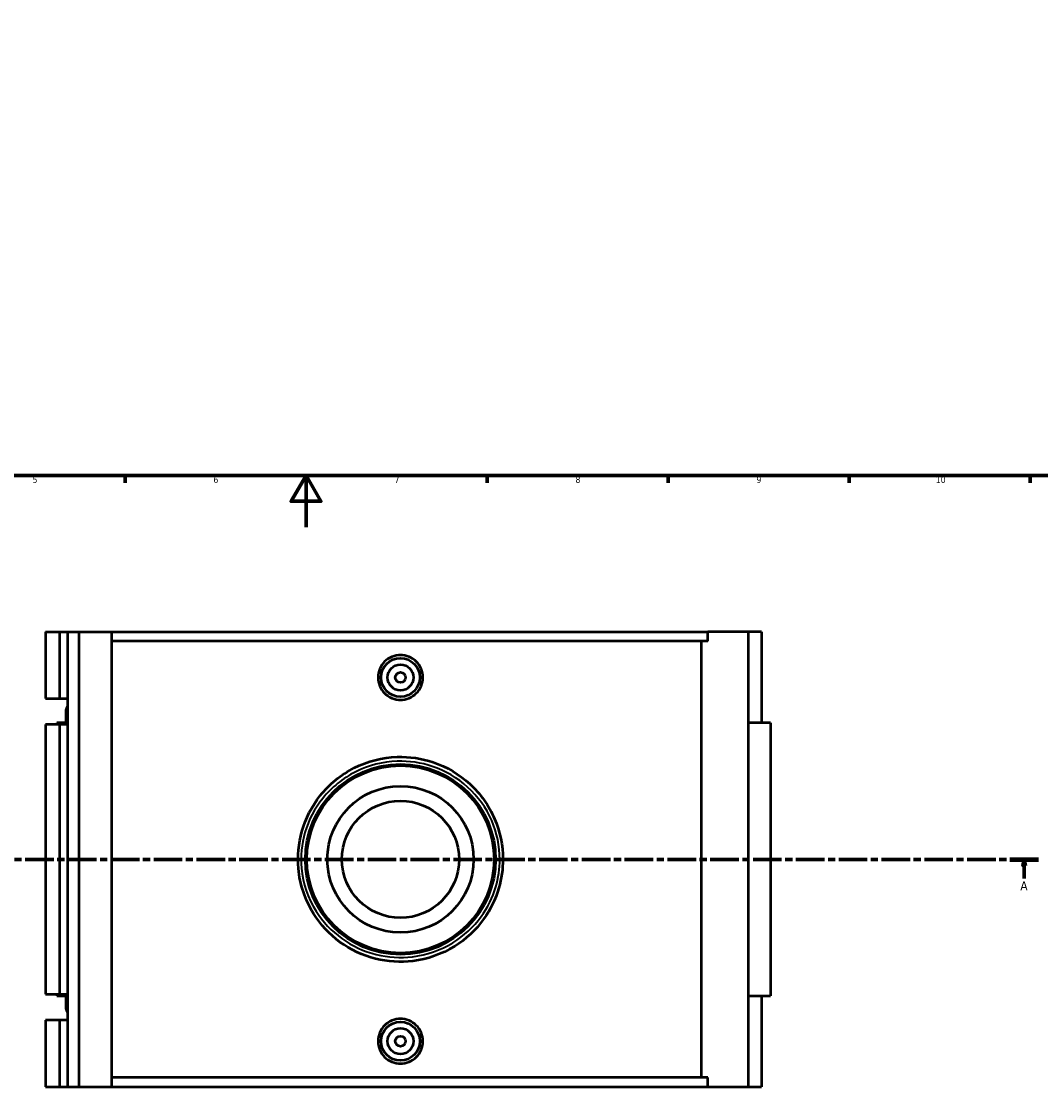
# Model space of a CAD drawing. Header units: millimetres. Extents: x -15 to 1117, y -217 to 1281.
# Tile 3 of 8: x 310 to 705, y -217 to 196. Entities that reach past the tile are written whole.
import ezdxf

# ---------------------------------------------------------------- set-up
doc = ezdxf.new("R2010")
doc.units = ezdxf.units.MM
doc.linetypes.add('CHAIN', pattern=[0.3543, 0.2362, -0.0295, 0.0591, -0.0295])
for name, color, linetype, lineweight in [('Border (ISO)', 7, 'Continuous', 70), ('Section Line (ISO)', 7, 'CHAIN', 70), ('Visible (ISO)', 7, 'Continuous', 50), ('Visible Narrow (ISO)', 7, 'Continuous', 35)]:
    doc.layers.add(name, color=color, linetype=linetype, lineweight=lineweight)
doc.styles.add('Label Text (ISO)', font='tahoma.ttf')
doc.styles.add('Note Text (ISO)', font='tahoma.ttf')

# ---------------------------------------------------------------- blocks, each defined once
blk = doc.blocks.new('Borders Default Border')
at = {"layer": 'Border (ISO)'}
for p, q in [((350.42, 20), (350.42, 17.1)), ((490.58, 20), (490.58, 17.1)), ((560.67, 20), (560.67, 17.1)), ((630.75, 20), (630.75, 17.1)), ((700.83, 20), (700.83, 17.1))]:
    blk.add_line(p, q, dxfattribs=at)
at = {"layer": 'Border (ISO)', "flags": 128}
for points in [[(20, 20), (20, 574), (821, 574), (821, 20), (20, 20)], [(420.5, 0), (420.5, 20), (414.73, 10), (426.27, 10), (420.5, 20)]]:
    blk.add_lwpolyline(points, dxfattribs=at)
at = {"layer": 'Border (ISO)', "color": 232, "true_color": 0xca0064, "char_height": 2.5, "attachment_point": 7, "style": 'Note Text (ISO)'}
for s, insert in [('5', (314.64, 17.05)), ('6', (384.66, 17.05)), ('7', (454.77, 17.1)), ('8', (524.81, 17.04)), ('9', (594.88, 17.05)), ('10', (664.29, 17.05))]:
    blk.add_mtext(s, dxfattribs=dict(at, insert=insert))
blk = doc.blocks.new('2dTransSection0')
at = {"layer": 'Section Line (ISO)', "linetype": 'CHAIN', "ltscale": 46.781197}
blk.add_line((245.49, -128.6), (703.98, -128.6), dxfattribs=at)
at = {"layer": 'Section Line (ISO)', "linetype": 'Continuous', "lineweight": 140}
for p, q in [((245.49, -128.6), (256.47, -128.6)), ((693, -128.6), (703.98, -128.6))]:
    blk.add_line(p, q, dxfattribs=at)
at = {"layer": 'Section Line (ISO)', "linetype": 'Continuous'}
for p, q in [((250.98, -128.6), (250.48, -131.1)), ((250.48, -131.1), (251.48, -131.1)), ((250.98, -131.1), (250.98, -128.6)), ((251.48, -131.1), (250.98, -128.6)), ((250.98, -136.02), (250.98, -131.1)), ((698.49, -128.6), (697.99, -131.1)), ((697.99, -131.1), (698.99, -131.1)), ((698.49, -131.1), (698.49, -128.6)), ((698.99, -131.1), (698.49, -128.6)), ((698.49, -136.02), (698.49, -131.1))]:
    blk.add_line(p, q, dxfattribs=at)
at = {"layer": 'Section Line (ISO)', "linetype": 'Continuous', "flags": 128}
for points in [[(251.48, -131.1), (250.98, -128.6), (250.48, -131.1), (251.48, -131.1)], [(698.99, -131.1), (698.49, -128.6), (697.99, -131.1), (698.99, -131.1)]]:
    blk.add_lwpolyline(points, dxfattribs=at)
at = {"layer": 'Section Line (ISO)'}
for points in [[(251.48, -131.1), (250.98, -128.6), (250.48, -131.1), (251.48, -131.1)], [(698.99, -131.1), (698.49, -128.6), (697.99, -131.1), (698.99, -131.1)]]:
    blk.add_solid(points, dxfattribs=at)
at = {"layer": 'Section Line (ISO)', "char_height": 3.5, "attachment_point": 7, "style": 'Label Text (ISO)'}
for insert in [(249.49, -140.6), (697, -140.6)]:
    blk.add_mtext('A', dxfattribs=dict(at, insert=insert))

msp = doc.modelspace()

# ---------------------------------------------------------------- linework, layer by layer
at = {"layer": 'Visible (ISO)'}
for p, q in [((319.621, -40.6), (319.621, -66.337)), ((319.621, -40.6), (325.008, -40.6)), ((325.008, -40.6), (328.179, -40.6)), ((325.008, -40.6), (325.008, -66.337)), ((328.179, -40.6), (328.179, -66.337)), ((328.179, -40.6), (332.489, -40.6)), ((332.489, -40.6), (332.489, -216.6)), ((332.489, -40.6), (345.174, -40.6)), ((345.174, -40.6), (345.174, -216.6)), ((345.174, -40.6), (576.079, -40.6)), ((591.604, -40.6), (576.079, -40.6)), ((576.079, -44.12), (576.079, -40.6)), ((596.859, -40.6), (591.604, -40.6)), ((591.604, -40.6), (591.604, -216.6)), ((596.859, -40.6), (596.859, -75.8)), ((576.079, -44.12), (345.174, -44.12)), ((573.578, -213.08), (573.578, -44.12)), ((319.621, -66.337), (325.008, -66.337)), ((325.008, -66.337), (328.179, -66.337)), ((328.179, -66.337), (328.179, -69.313)), ((328.179, -69.313), (328.179, -73.487)), ((327.456, -71.4), (327.456, -75.8)), ((328.179, -73.487), (328.179, -76.462)), ((325.008, -76.462), (319.621, -76.462)), ((319.621, -76.462), (319.621, -180.737)), ((328.179, -75.8), (324.081, -75.8)), ((324.081, -75.8), (324.081, -76.462)), ((328.179, -76.462), (325.008, -76.462)), ((325.008, -76.462), (325.008, -180.737)), ((328.179, -76.462), (328.179, -180.737)), ((600.234, -75.8), (591.604, -75.8)), ((600.234, -75.8), (600.234, -181.4)), ((319.621, -180.737), (325.008, -180.737)), ((324.081, -180.737), (324.081, -181.4)), ((324.081, -181.4), (328.179, -181.4)), ((325.008, -180.737), (328.179, -180.737)), ((327.456, -181.4), (327.456, -185.8)), ((328.179, -180.737), (328.179, -183.713)), ((591.604, -181.4), (600.234, -181.4)), ((596.859, -181.4), (596.859, -216.6)), ((328.179, -183.713), (328.179, -187.887)), ((328.179, -187.887), (328.179, -190.862)), ((325.008, -190.862), (319.621, -190.862)), ((319.621, -190.862), (319.621, -216.6)), ((328.179, -190.862), (325.008, -190.862)), ((325.008, -190.862), (325.008, -216.6)), ((328.179, -190.862), (328.179, -216.6)), ((576.079, -213.08), (345.174, -213.08)), ((576.079, -216.6), (576.079, -213.08)), ((319.621, -216.6), (325.008, -216.6)), ((325.008, -216.6), (328.179, -216.6)), ((328.179, -216.6), (332.489, -216.6)), ((332.489, -216.6), (345.174, -216.6)), ((345.174, -216.6), (576.079, -216.6)), ((576.079, -216.6), (591.604, -216.6)), ((591.604, -216.6), (596.859, -216.6))]:
    msp.add_line(p, q, dxfattribs=at)
for centre, radius in [((457.051, -58.2), 7.5), ((457.051, -58.2), 5), ((457.051, -58.2), 2), ((457.051, -128.6), 36.826), ((457.051, -128.6), 36.26), ((457.051, -128.6), 28.328), ((457.051, -128.6), 22.662), ((457.051, -199), 7.5), ((457.051, -199), 5), ((457.051, -199), 2)]:
    msp.add_circle(centre, radius, dxfattribs=at)
for centre in [(330.831, -71.4), (330.831, -185.8)]:
    msp.add_arc(centre, 3.375, 141.79964, 218.20036, dxfattribs=at)
for points, knots in [([(465.725, -58.2), (465.725, -59.288), (465.506, -60.448), (464.618, -62.581), (463.95, -63.553), (462.408, -65.087), (461.433, -65.751), (459.298, -66.632), (458.138, -66.848), (455.963, -66.848), (454.803, -66.632), (452.668, -65.751), (451.693, -65.087), (450.152, -63.553), (449.483, -62.581), (448.596, -60.448), (448.377, -59.288), (448.377, -57.112), (448.596, -55.952), (449.483, -53.819), (450.152, -52.846), (451.693, -51.312), (452.668, -50.648), (454.803, -49.768), (455.963, -49.552), (458.138, -49.552), (459.298, -49.768), (461.433, -50.648), (462.408, -51.312), (463.95, -52.846), (464.618, -53.819), (465.506, -55.952), (465.725, -57.112), (465.725, -58.2)], [0, 0, 0, 0, 0.3264643, 0.3264643, 0.6529285, 0.6529285, 0.9791732, 0.9791732, 1.3054179, 1.3054179, 1.6316626, 1.6316626, 1.9579073, 1.9579073, 2.2843715, 2.2843715, 2.6108358, 2.6108358, 2.9373001, 2.9373001, 3.2637643, 3.2637643, 3.590009, 3.590009, 3.9162537, 3.9162537, 4.2424984, 4.2424984, 4.568743, 4.568743, 4.8952073, 4.8952073, 5.2216716, 5.2216716, 5.2216716, 5.2216716]), ([(496.71, -128.6), (496.71, -123.217), (495.597, -117.842), (491.271, -107.788), (487.974, -103.152), (479.827, -95.672), (474.994, -92.802), (465.279, -89.517), (460.512, -88.808), (450, -89.148), (444.283, -90.616), (434.055, -95.785), (429.541, -99.47), (422.754, -108.016), (420.32, -112.75), (417.576, -122.444), (417.117, -127.352), (418.111, -138.333), (420.133, -144.332), (426.049, -153.848), (429.55, -157.621), (437.742, -163.612), (442.438, -165.822), (452.1, -168.246), (457.032, -168.555), (467.555, -167.272), (473.084, -165.319), (482.357, -159.576), (486.219, -155.969), (491.866, -148.114), (493.865, -144.022), (496.173, -136.104), (496.71, -132.352), (496.71, -128.6)], [-36.0862824, -36.0862824, -36.0862824, -36.0862824, -34.5355481, -34.5355481, -32.9146967, -32.9146967, -31.315539, -31.315539, -29.9489546, -29.9489546, -28.2852529, -28.2852529, -26.625331, -26.625331, -25.1093624, -25.1093624, -23.7137086, -23.7137086, -21.9314608, -21.9314608, -20.4575825, -20.4575825, -18.9800138, -18.9800138, -17.5810878, -17.5810878, -15.9241089, -15.9241089, -14.4125995, -14.4125995, -13.109918, -13.109918, -12.0287608, -12.0287608, -12.0287608, -12.0287608]), ([(465.725, -199), (465.725, -200.088), (465.506, -201.248), (464.618, -203.381), (463.95, -204.353), (462.408, -205.887), (461.433, -206.551), (459.298, -207.432), (458.138, -207.648), (455.963, -207.648), (454.803, -207.432), (452.668, -206.551), (451.693, -205.887), (450.152, -204.353), (449.483, -203.381), (448.596, -201.248), (448.377, -200.088), (448.377, -199), (448.377, -197.912), (448.596, -196.752), (449.483, -194.619), (450.152, -193.646), (451.693, -192.112), (452.668, -191.448), (454.803, -190.568), (455.963, -190.352), (458.138, -190.352), (459.298, -190.568), (461.433, -191.448), (462.408, -192.112), (463.95, -193.646), (464.618, -194.619), (465.506, -196.752), (465.725, -197.912), (465.725, -199)], [2.6108358, 2.6108358, 2.6108358, 2.6108358, 2.9373001, 2.9373001, 3.2637643, 3.2637643, 3.590009, 3.590009, 3.9162537, 3.9162537, 4.2424984, 4.2424984, 4.568743, 4.568743, 4.8952073, 4.8952073, 5.2216716, 5.2216716, 5.2216716, 5.5481358, 5.5481358, 5.8746001, 5.8746001, 6.2008448, 6.2008448, 6.5270895, 6.5270895, 6.8533342, 6.8533342, 7.1795788, 7.1795788, 7.5060431, 7.5060431, 7.8325074, 7.8325074, 7.8325074, 7.8325074])]:
    msp.add_open_spline(points, degree=3, knots=knots, dxfattribs=at)
at = {"layer": 'Visible Narrow (ISO)'}
msp.add_line((495.599, -128.6), (496.707, -128.6), dxfattribs=at)
msp.add_open_spline([(495.496, -128.6), (495.496, -132.192), (494.975, -135.782), (492.739, -143.361), (490.8, -147.278), (485.326, -154.796), (481.582, -158.249), (472.594, -163.746), (467.233, -165.615), (457.033, -166.843), (452.251, -166.547), (442.885, -164.227), (438.333, -162.111), (430.392, -156.378), (426.998, -152.766), (421.263, -143.658), (419.303, -137.916), (418.339, -127.405), (418.784, -122.708), (421.445, -113.429), (423.804, -108.898), (430.383, -100.718), (434.759, -97.191), (444.674, -92.244), (450.215, -90.839), (460.406, -90.514), (465.027, -91.192), (474.444, -94.336), (479.13, -97.083), (487.028, -104.243), (490.223, -108.68), (494.417, -118.303), (495.496, -123.448), (495.496, -128.6)], degree=3, knots=[12.0287608, 12.0287608, 12.0287608, 12.0287608, 13.109918, 13.109918, 14.4125995, 14.4125995, 15.9241089, 15.9241089, 17.5810878, 17.5810878, 18.9800138, 18.9800138, 20.4575825, 20.4575825, 21.9314608, 21.9314608, 23.7137086, 23.7137086, 25.1093624, 25.1093624, 26.625331, 26.625331, 28.2852529, 28.2852529, 29.9489546, 29.9489546, 31.315539, 31.315539, 32.9146967, 32.9146967, 34.5355481, 34.5355481, 36.0862824, 36.0862824, 36.0862824, 36.0862824], dxfattribs=at)

# ---------------------------------------------------------------- block references
msp.add_blockref('Borders Default Border', (0, 0))
at = {"layer": 'Section Line (ISO)'}
msp.add_blockref('2dTransSection0', (0, 0), dxfattribs=at)

doc.saveas('drawing.dxf')
